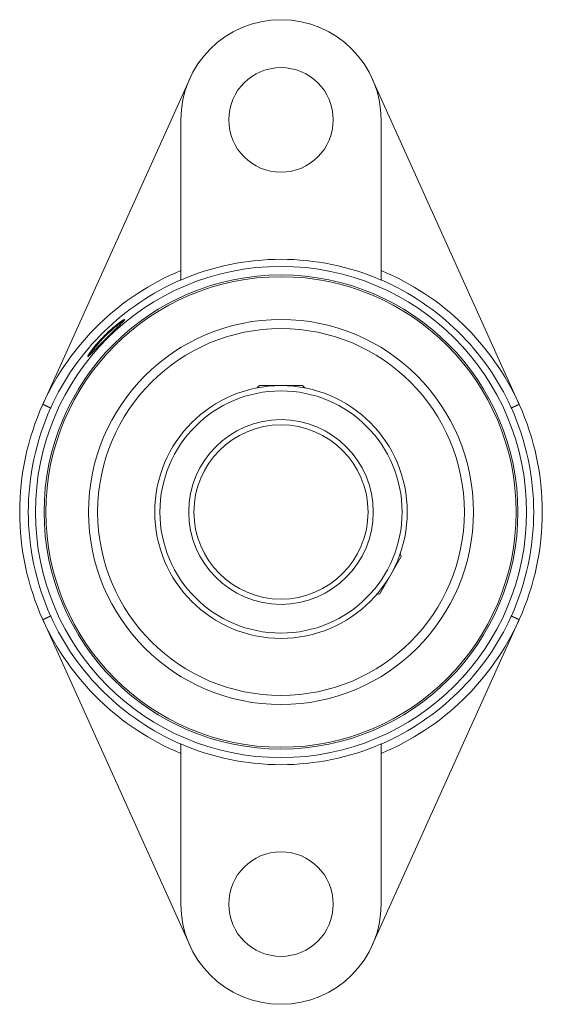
# Model space of a CAD drawing. Header units: millimetres. Extents: x -30 to 30, y -56 to 56.
import ezdxf

# ---------------------------------------------------------------- set-up
doc = ezdxf.new("R2010")
doc.units = ezdxf.units.MM

msp = doc.modelspace()

# ---------------------------------------------------------------- linework, layer by layer
at = {"color": 7, "linetype": 'Continuous', "lineweight": 15}
for p, q in [((-10.48, 49.73), (-27.35, 12.33)), ((10.48, 49.73), (27.35, 12.33)), ((-11.5, 45), (-11.5, 26.62)), ((11.5, 26.62), (11.5, 45)), ((-2.46, 14.5), (-2.72, 14.24)), ((2.46, 14.5), (-2.46, 14.5)), ((2.72, 14.24), (2.46, 14.5)), ((-26.45, 11.93), (-27.35, 12.33)), ((-26.43, 11.96), (-27.33, 12.37)), ((26.43, 11.96), (27.33, 12.37)), ((26.45, 11.93), (27.35, 12.33)), ((11.33, -9.38), (13.79, -5.12)), ((13.79, -5.12), (13.69, -4.77)), ((10.98, -9.47), (11.33, -9.38)), ((-26.45, -11.93), (-27.35, -12.33)), ((-10.48, -49.73), (-27.35, -12.33)), ((-26.43, -11.96), (-27.33, -12.37)), ((10.48, -49.73), (27.35, -12.33)), ((26.43, -11.96), (27.33, -12.37)), ((26.45, -11.93), (27.35, -12.33)), ((-11.5, -26.62), (-11.5, -45)), ((11.5, -45), (11.5, -26.62))]:
    msp.add_line(p, q, dxfattribs=at)
for centre, radius in [((0, 45), 6), ((0, 0), 28.19), ((0, 0), 27.2), ((0, 0), 27), ((0, 0), 22.1), ((0, 0), 21.05), ((0, 0), 14.5), ((0, 0), 13.9), ((0, 0), 10.6), ((0, 0), 10), ((0, -45), 6)]:
    msp.add_circle(centre, radius, dxfattribs=at)
for centre, radius, start, end in [((0, 45), 11.5, 0, 180), ((0, 0), 29, 66.6387, 113.3613), ((0, 0), 30, 112.5403, 155.6489), ((0, 0), 30, 24.3511, 67.4597), ((0, 0), 29.01, 113.3527, 155.6489), ((0, 0), 29.01, 24.3511, 66.6473), ((-6.22, 6.17), 19.77, 126.347, 143.7826), ((0, 0), 30, 155.7253, 204.2747), ((0, 0), 29.01, 155.7253, 204.2747), ((0, 0), 29.01, 335.7253, 24.2747), ((0, 0), 30, 335.7253, 24.2747), ((0, 0), 30, 204.3511, 247.4597), ((0, 0), 29.01, 204.3511, 246.6473), ((0, 0), 29.01, 293.3527, 335.6489), ((0, 0), 30, 292.5403, 335.6489), ((0, 0), 29, 246.6387, 293.3613), ((0, -45), 11.5, 180, 0)]:
    msp.add_arc(centre, radius, start, end, dxfattribs=at)
msp.add_open_spline([(-20.29, 20.21), (-20.43, 20.07), (-20.57, 19.93), (-20.83, 19.65), (-20.96, 19.51), (-21.2, 19.23), (-21.31, 19.1), (-21.52, 18.85), (-21.61, 18.73), (-21.78, 18.51), (-21.86, 18.4), (-21.98, 18.22), (-22.04, 18.14), (-22.11, 18.01), (-22.14, 17.96), (-22.18, 17.88), (-22.18, 17.86), (-22.16, 17.84), (-22.14, 17.85), (-22.08, 17.89), (-22.03, 17.93), (-21.92, 18.03), (-21.85, 18.1), (-21.7, 18.25), (-21.61, 18.34), (-21.42, 18.54), (-21.31, 18.65), (-21.09, 18.89), (-20.97, 19.01), (-20.71, 19.27), (-20.58, 19.41), (-20.31, 19.68), (-20.17, 19.83), (-19.9, 20.1), (-19.76, 20.24), (-19.48, 20.51), (-19.35, 20.64), (-19.09, 20.9), (-18.96, 21.02), (-18.73, 21.24), (-18.62, 21.35), (-18.42, 21.54), (-18.33, 21.63), (-18.18, 21.79), (-18.12, 21.85), (-18.01, 21.96), (-17.98, 22.01), (-17.93, 22.07), (-17.93, 22.09), (-17.94, 22.11), (-17.97, 22.11), (-18.04, 22.07), (-18.1, 22.05), (-18.23, 21.96), (-18.31, 21.91), (-18.49, 21.79), (-18.59, 21.71), (-18.81, 21.54), (-18.93, 21.44), (-19.19, 21.24), (-19.32, 21.12), (-19.73, 20.76), (-20.01, 20.49), (-20.29, 20.21)], degree=3, knots=[0, 0, 0, 0, 0.03125, 0.03125, 0.0625, 0.0625, 0.09375, 0.09375, 0.125, 0.125, 0.15625, 0.15625, 0.1875, 0.1875, 0.21875, 0.21875, 0.25, 0.25, 0.28125, 0.28125, 0.3125, 0.3125, 0.34375, 0.34375, 0.375, 0.375, 0.40625, 0.40625, 0.4375, 0.4375, 0.46875, 0.46875, 0.5, 0.5, 0.53125, 0.53125, 0.5625, 0.5625, 0.59375, 0.59375, 0.625, 0.625, 0.65625, 0.65625, 0.6875, 0.6875, 0.71875, 0.71875, 0.75, 0.75, 0.78125, 0.78125, 0.8125, 0.8125, 0.84375, 0.84375, 0.875, 0.875, 0.90625, 0.90625, 0.9375, 0.9375, 1, 1, 1, 1], dxfattribs=at)
for points in [[(-26.43, 11.96), (-26.44, 11.95), (-26.44, 11.94), (-26.45, 11.93)], [(26.45, 11.93), (26.44, 11.94), (26.44, 11.95), (26.43, 11.96)], [(-26.45, -11.93), (-26.44, -11.94), (-26.44, -11.95), (-26.43, -11.96)], [(26.43, -11.96), (26.44, -11.95), (26.44, -11.94), (26.45, -11.93)]]:
    msp.add_open_spline(points, degree=3, dxfattribs=at)

doc.saveas('drawing.dxf')
